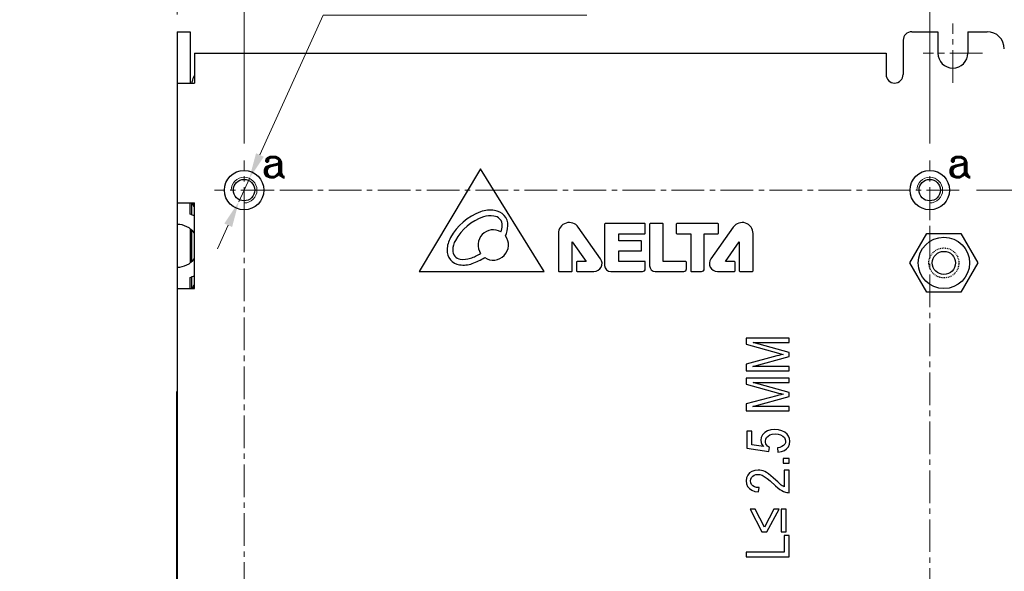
# Model space of a CAD drawing. Header units: inches. Extents: x 0 to 5108, y 0 to 2887.
# Tile 9 of 11: x 322 to 437, y 215 to 279. Entities that reach past the tile are written whole.
import ezdxf

# ---------------------------------------------------------------- set-up
doc = ezdxf.new("R2010")
doc.units = ezdxf.units.IN
doc.header["$MEASUREMENT"] = 0
doc.linetypes.add('CENTER2', pattern=[28.575, 19.05, -3.175, 3.175, -3.175])
doc.linetypes.add('HIDDEN', pattern=[0.2, 0.1, -0.1])
for name, color, linetype, lineweight in [('Center', 1, 'CENTER2', 9), ('Dimension', 2, 'Continuous', 9), ('Line', 3, 'Continuous', 25)]:
    doc.layers.add(name, color=color, linetype=linetype, lineweight=lineweight)
doc.styles.add('ROMANC', font='romanc')
doc.styles.add('ROMANS', font='romans')
doc.dimstyles.new('yutana', dxfattribs={"dimscale": 2, "dimtxt": 2, "dimasz": 1.5, "dimexe": 1, "dimexo": 1, "dimgap": 1, "dimtad": 1, "dimdec": 1, "dimzin": 0, "dimdsep": 46, "dimtxsty": 'ROMANS', "dimcen": 0, "dimadec": 0, "dimazin": 0, "dimtp": 0.01, "dimtm": 0.01, "dimtfac": 1, "dimtdec": 1, "dimtmove": 0, "dimatfit": 3, "dimfxl": 1, "dimtolj": 1, "dimtzin": 0, "dimlwd": 0, "dimlwe": 0, "dimarcsym": 0})

# ---------------------------------------------------------------- blocks, each defined once
blk = doc.blocks.new('*D3')
at = {"layer": 'Defpoints', "color": 0}
for p in [(431.3, 259.11), (449.05, 259.11), (431.3, 139.11)]:
    blk.add_point(p, dxfattribs=at)
at = {"layer": 'Dimension', "color": 0, "lineweight": 0}
for p, q in [((433.3, 259.11), (451.05, 259.11)), ((449.05, 142.11), (449.05, 256.11)), ((433.3, 139.11), (451.05, 139.11))]:
    blk.add_line(p, q, dxfattribs=at)
at = {"layer": 'Dimension', "color": 0}
for points in [[(448.55, 256.11), (449.55, 256.11), (449.05, 259.11)], [(448.55, 142.11), (449.55, 142.11), (449.05, 139.11)]]:
    blk.add_solid(points, dxfattribs=at)
at = {"layer": 'Dimension', "color": 0, "insert": (445.05, 199.11), "char_height": 4, "attachment_point": 5, "rotation": 90, "style": 'ROMANS'}
blk.add_mtext('\\A1;120.0', dxfattribs=at)
blk = doc.blocks.new('*D4')
at = {"layer": 'Defpoints', "color": 0}
for p in [(427.85, 289.61), (347.85, 262.56), (427.85, 262.56)]:
    blk.add_point(p, dxfattribs=at)
at = {"layer": 'Dimension', "color": 0, "lineweight": 0}
for p, q in [((347.85, 264.56), (347.85, 291.61)), ((427.85, 264.56), (427.85, 291.61)), ((350.85, 289.61), (424.85, 289.61))]:
    blk.add_line(p, q, dxfattribs=at)
at = {"layer": 'Dimension', "color": 0}
for points in [[(350.85, 290.11), (350.85, 289.11), (347.85, 289.61)], [(424.85, 290.11), (424.85, 289.11), (427.85, 289.61)]]:
    blk.add_solid(points, dxfattribs=at)
at = {"layer": 'Dimension', "color": 0, "insert": (389.49, 293.61), "char_height": 4, "attachment_point": 5, "style": 'ROMANS'}
blk.add_mtext('\\A1;80.0', dxfattribs=at)
blk = doc.blocks.new('*D5')
at = {"layer": 'Defpoints', "color": 0}
for p in [(348.46, 260.47), (347.23, 257.74)]:
    blk.add_point(p, dxfattribs=at)
at = {"layer": 'Dimension', "color": 0, "lineweight": 0}
for p, q in [((357.06, 279.54), (349.7, 263.21)), ((387.82, 279.54), (357.06, 279.54)), ((347.23, 257.74), (348.46, 260.47)), ((346, 255), (344.76, 252.27))]:
    blk.add_line(p, q, dxfattribs=at)
at = {"layer": 'Dimension', "color": 0}
for points in [[(349.24, 263.41), (350.15, 263), (348.46, 260.47)], [(345.54, 255.21), (346.45, 254.8), (347.23, 257.74)]]:
    blk.add_solid(points, dxfattribs=at)
at = {"layer": 'Dimension', "color": 0, "insert": (373.44, 283.54), "char_height": 4, "attachment_point": 5, "style": 'ROMANS'}
blk.add_mtext('\\A1;4-M3x0.5', dxfattribs=at)
blk = doc.blocks.new('*D25')
at = {"layer": 'Defpoints', "color": 0}
for p in [(347.85, 289.61), (340.05, 277.61), (347.85, 262.56)]:
    blk.add_point(p, dxfattribs=at)
at = {"layer": 'Dimension', "color": 0, "lineweight": 0}
for p, q in [((340.05, 279.61), (340.05, 291.61)), ((347.85, 264.56), (347.85, 291.61)), ((337.05, 289.61), (321.67, 289.61)), ((347.85, 289.61), (340.05, 289.61)), ((350.85, 289.61), (353.85, 289.61))]:
    blk.add_line(p, q, dxfattribs=at)
at = {"layer": 'Dimension', "color": 0}
for points in [[(337.05, 290.11), (337.05, 289.11), (340.05, 289.61)], [(350.85, 290.11), (350.85, 289.11), (347.85, 289.61)]]:
    blk.add_solid(points, dxfattribs=at)
at = {"layer": 'Dimension', "color": 0, "insert": (327.86, 293.61), "char_height": 4, "attachment_point": 5, "style": 'ROMANS'}
blk.add_mtext('\\A1;7.8', dxfattribs=at)

msp = doc.modelspace()

# ---------------------------------------------------------------- linework, layer by layer
at = {"layer": 'Center', "color": 7, "ltscale": 0.2}
for p, q in [((430.546, 271.655), (430.546, 278.555)), ((433.996, 275.105), (427.096, 275.105)), ((347.846, 255.655), (347.846, 262.555)), ((427.846, 255.655), (427.846, 262.555)), ((351.296, 259.105), (344.396, 259.105)), ((424.396, 259.105), (351.296, 259.105)), ((431.296, 259.105), (424.396, 259.105)), ((347.846, 255.655), (347.846, 142.555)), ((427.846, 142.555), (427.846, 255.655))]:
    msp.add_line(p, q, dxfattribs=at)
at = {"layer": 'Dimension', "color": 7, "linetype": 'Continuous'}
for centre in [(347.846, 259.105), (427.846, 259.105)]:
    msp.add_arc(centre, 1.5, 270, 180, dxfattribs=at)
at = {"layer": 'Line', "color": 7, "linetype": 'Continuous'}
for p, q in [((340.046, 277.605), (341.546, 277.605)), ((340.046, 277.605), (340.046, 99.605)), ((341.546, 277.605), (341.546, 271.605)), ((425.746, 277.605), (428.796, 277.605)), ((428.796, 277.605), (428.796, 275.105)), ((432.296, 277.605), (434.546, 277.605)), ((432.296, 277.605), (432.296, 275.105)), ((424.746, 276.605), (424.746, 272.605)), ((342.046, 275.105), (422.746, 275.105)), ((342.046, 275.105), (342.046, 271.605)), ((422.746, 275.105), (422.746, 272.605)), ((340.046, 271.605), (342.046, 271.605)), ((341.796, 271.605), (341.796, 271.805)), ((375.446, 261.605), (368.278, 249.605)), ((382.843, 249.605), (375.446, 261.605)), ((340.046, 257.605), (342.046, 257.605)), ((341.546, 256.314), (341.546, 257.605)), ((341.746, 256.206), (341.746, 257.605)), ((342.046, 247.605), (342.046, 257.605)), ((389.911, 255.144), (389.911, 250.32)), ((394.586, 255.209), (389.976, 255.209)), ((394.651, 254.087), (394.651, 255.144)), ((395.159, 255.14), (395.159, 250.275)), ((396.687, 255.205), (395.224, 255.205)), ((396.752, 250.768), (396.752, 255.14)), ((398.273, 255.131), (398.273, 254.087)), ((403.135, 255.196), (398.338, 255.196)), ((403.2, 254.087), (403.2, 255.131)), ((341.546, 254.586), (341.546, 250.625)), ((341.746, 250.782), (341.746, 254.429)), ((384.519, 254.046), (384.519, 249.67)), ((389.446, 251.101), (386.84, 254.784)), ((391.562, 254.022), (394.586, 254.022)), ((391.562, 253.17), (391.562, 254.022)), ((398.338, 254.022), (399.956, 254.022)), ((399.956, 254.022), (399.956, 249.67)), ((401.536, 254.022), (403.135, 254.022)), ((401.536, 249.93), (401.536, 254.022)), ((404.919, 254.784), (402.314, 251.101)), ((407.24, 249.67), (407.24, 254.046)), ((425.533, 250.605), (427.514, 254.037)), ((427.514, 254.037), (431.476, 254.037)), ((431.476, 254.037), (433.457, 250.605)), ((386.14, 253.07), (387.741, 250.768)), ((386.14, 249.67), (386.14, 253.07)), ((394.168, 253.17), (391.562, 253.17)), ((394.233, 252.069), (394.233, 253.105)), ((404.019, 250.768), (405.619, 253.07)), ((405.619, 253.07), (405.619, 249.67)), ((391.562, 252.004), (394.168, 252.004)), ((391.562, 250.781), (391.562, 252.004)), ((386.631, 250.703), (386.631, 249.67)), ((387.741, 250.768), (386.696, 250.768)), ((394.586, 250.781), (391.562, 250.781)), ((394.651, 249.93), (394.651, 250.716)), ((399.399, 250.768), (396.752, 250.768)), ((399.464, 249.93), (399.464, 250.703)), ((405.063, 250.768), (404.019, 250.768)), ((405.128, 249.67), (405.128, 250.703)), ((427.514, 247.174), (425.533, 250.605)), ((433.457, 250.605), (431.476, 247.174)), ((368.278, 249.605), (382.843, 249.605)), ((384.584, 249.605), (386.075, 249.605)), ((386.696, 249.605), (388.672, 249.605)), ((390.626, 249.605), (394.327, 249.605)), ((395.829, 249.605), (399.14, 249.605)), ((400.021, 249.605), (401.212, 249.605)), ((403.087, 249.605), (405.063, 249.605)), ((405.684, 249.605), (407.175, 249.605)), ((341.546, 247.605), (341.546, 248.897)), ((341.746, 247.605), (341.746, 249.005)), ((340.046, 247.605), (342.046, 247.605)), ((431.476, 247.174), (427.514, 247.174)), ((411.446, 241.812), (406.446, 241.812)), ((406.446, 241.812), (406.446, 241.1)), ((411.446, 240.14), (407.261, 241.302)), ((407.261, 241.302), (411.446, 241.302)), ((411.446, 241.302), (411.446, 241.812)), ((406.446, 241.1), (410.198, 240.068)), ((411.446, 239.662), (411.446, 240.14)), ((409.986, 239.739), (406.446, 238.792)), ((407.19, 238.505), (411.446, 239.662)), ((406.446, 238.792), (406.446, 237.995)), ((406.446, 237.995), (411.446, 237.995)), ((411.446, 238.505), (407.19, 238.505)), ((411.446, 237.995), (411.446, 238.505)), ((411.446, 237.158), (406.446, 237.158)), ((406.446, 237.158), (406.446, 236.445)), ((411.446, 236.647), (411.446, 237.158)), ((339.996, 235.605), (340.046, 235.605)), ((339.996, 185.605), (339.996, 235.605)), ((406.446, 236.445), (410.198, 235.413)), ((407.261, 236.647), (411.446, 236.647)), ((411.446, 235.485), (407.261, 236.647)), ((409.986, 235.084), (406.446, 234.137)), ((407.19, 233.851), (411.446, 235.008)), ((411.446, 235.008), (411.446, 235.485)), ((406.446, 234.137), (406.446, 233.34)), ((406.446, 233.34), (411.446, 233.34)), ((411.446, 233.851), (407.19, 233.851)), ((411.446, 233.34), (411.446, 233.851)), ((407.101, 230.961), (406.514, 230.961)), ((406.514, 230.961), (406.514, 228.972)), ((407.101, 229.365), (407.101, 230.961)), ((406.514, 228.972), (409.083, 228.585)), ((408.445, 229.149), (407.101, 229.365)), ((409.083, 228.585), (409.158, 229.046)), ((410.082, 229.013), (410.137, 228.497)), ((411.446, 227.78), (410.747, 227.78)), ((410.747, 227.78), (410.747, 227.22)), ((411.446, 227.22), (411.446, 227.78)), ((410.747, 227.22), (411.446, 227.22)), ((411.446, 226.418), (410.856, 226.418)), ((410.856, 226.418), (410.856, 224.456)), ((411.446, 223.774), (411.446, 226.418)), ((407.872, 223.867), (407.937, 224.372)), ((407.49, 221.845), (406.876, 221.845)), ((406.876, 221.845), (408.274, 219.196)), ((408.564, 219.744), (407.49, 221.845)), ((409.652, 221.845), (408.564, 219.744)), ((408.847, 219.196), (410.263, 221.845)), ((410.263, 221.845), (409.652, 221.845)), ((411.085, 221.84), (410.515, 221.84)), ((410.515, 221.84), (410.515, 219.199)), ((411.085, 219.199), (411.085, 221.84)), ((408.274, 219.196), (408.847, 219.196)), ((410.515, 219.199), (411.085, 219.199)), ((411.446, 218.787), (410.856, 218.787)), ((410.856, 218.787), (410.856, 216.817)), ((411.446, 216.287), (411.446, 218.787)), ((410.856, 216.817), (406.446, 216.817)), ((406.446, 216.817), (406.446, 216.287)), ((406.446, 216.287), (411.446, 216.287))]:
    msp.add_line(p, q, dxfattribs=at)
for points in [[(410.727, 239.93), (410.48, 239.868), (410.235, 239.805), (409.986, 239.739)], [(410.198, 240.068), (410.463, 239.997), (410.727, 239.93)], [(410.727, 235.275), (410.48, 235.213), (410.235, 235.15), (409.986, 235.084)], [(410.198, 235.413), (410.463, 235.342), (410.727, 235.275)], [(409.751, 231.149), (409.291, 231.106), (408.901, 230.982), (408.586, 230.789)], [(410.925, 230.834), (410.587, 231.004), (410.199, 231.112), (409.751, 231.149)], [(408.586, 230.789), (408.325, 230.519), (408.179, 230.227), (408.131, 229.905)], [(408.131, 229.905), (408.164, 229.652), (408.267, 229.4), (408.445, 229.149)], [(408.673, 229.774), (408.709, 230.017), (408.809, 230.216), (408.978, 230.39)], [(408.809, 229.346), (408.733, 229.481), (408.688, 229.623), (408.673, 229.774)], [(408.978, 230.39), (409.202, 230.521), (409.48, 230.602), (409.806, 230.628)], [(409.806, 230.628), (410.152, 230.601), (410.451, 230.517), (410.693, 230.383)], [(410.693, 230.383), (410.883, 230.203), (410.991, 230.002), (411.027, 229.782)], [(411.027, 229.782), (411, 229.593), (410.923, 229.428), (410.791, 229.278)], [(411.531, 229.782), (411.491, 230.107), (411.378, 230.381), (411.193, 230.621), (410.925, 230.834)], [(411.15, 228.89), (411.364, 229.144), (411.488, 229.435), (411.531, 229.782)], [(409.158, 229.046), (409.023, 229.127), (408.908, 229.226), (408.809, 229.346)], [(410.791, 229.278), (410.602, 229.153), (410.363, 229.066), (410.082, 229.013)], [(410.137, 228.497), (410.542, 228.566), (410.881, 228.7), (411.15, 228.89)], [(407.814, 226.413), (407.426, 226.372), (407.1, 226.258), (406.825, 226.077)], [(408.404, 226.315), (408.21, 226.369), (408.014, 226.402), (407.814, 226.413)], [(406.825, 226.077), (406.603, 225.826), (406.472, 225.528), (406.426, 225.166)], [(406.934, 225.155), (406.963, 225.368), (407.047, 225.545), (407.186, 225.698)], [(407.186, 225.698), (407.365, 225.814), (407.567, 225.884), (407.8, 225.908)], [(407.8, 225.908), (408.035, 225.883), (408.284, 225.807), (408.54, 225.679)], [(409.015, 225.988), (408.809, 226.123), (408.605, 226.233), (408.404, 226.315)], [(408.54, 225.679), (408.886, 225.436), (409.233, 225.141)], [(409.894, 225.231), (409.594, 225.509), (409.305, 225.761), (409.015, 225.988)], [(410.524, 224.663), (410.323, 224.834), (410.114, 225.025), (409.894, 225.231)], [(406.426, 225.166), (406.471, 224.798), (406.596, 224.499), (406.797, 224.257)], [(406.797, 224.257), (407.078, 224.064), (407.439, 223.932), (407.872, 223.867)], [(407.2, 224.587), (407.049, 224.749), (406.963, 224.934), (406.934, 225.155)], [(407.937, 224.372), (407.647, 224.396), (407.398, 224.469), (407.2, 224.587)], [(409.233, 225.141), (409.852, 224.557), (410.103, 224.341), (410.355, 224.154)], [(410.355, 224.154), (410.579, 224.017), (410.801, 223.909), (411.019, 223.829)], [(410.856, 224.456), (410.741, 224.519), (410.63, 224.588), (410.524, 224.663)], [(411.019, 223.829), (411.16, 223.795), (411.302, 223.777), (411.446, 223.774)]]:
    msp.add_lwpolyline(points, dxfattribs=at)
for centre, radius in [((347.846, 259.105), 2.3), ((427.846, 259.105), 2.3), ((429.496, 250.605), 3), ((429.496, 250.605), 1.353)]:
    msp.add_circle(centre, radius, dxfattribs=at)
at = {"layer": 'Line', "color": 7}
for centre in [(347.846, 259.105), (427.846, 259.105)]:
    msp.add_circle(centre, 1.25, dxfattribs=at)
at = {"layer": 'Line', "color": 7, "linetype": 'HIDDEN'}
msp.add_circle((429.496, 250.605), 1.752, dxfattribs=at)
at = {"layer": 'Line', "color": 7, "linetype": 'Continuous'}
for centre, radius, start, end in [((425.746, 276.605), 1, 90, 180), ((434.546, 275.605), 2, 0, 90), ((430.546, 275.105), 1.75, 180, 0), ((342.796, 271.805), 1, 139.22542, 180), ((423.746, 272.605), 1, 180, 0), ((342.796, 257.805), 1, 191.74053, 220.77458), ((340.046, 252.605), 4, 59.80769, 67.97569), ((377.735, 250.33), 6.645, 110.14301, 150.94167), ((376.544, 253.577), 3.187, 80.66967, 110.14301), ((376.935, 255.03), 1.697, 357.15953, 85.75391), ((340.046, 252.605), 2.5, 36.58505, 90), ((377.735, 250.33), 5.986, 109.12544, 150.94167), ((376.544, 253.577), 2.529, 80.28787, 107.73414), ((376.935, 255.03), 1.041, 357.15953, 88.03982), ((385.797, 254.046), 1.278, 35.27312, 180), ((389.976, 255.144), 0.065, 90, 180), ((394.586, 255.144), 0.065, 0, 90), ((395.224, 255.14), 0.065, 90, 180), ((396.687, 255.14), 0.065, 0, 90), ((398.338, 255.131), 0.065, 90, 180), ((403.135, 255.131), 0.065, 0, 90), ((405.963, 254.046), 1.278, 0, 144.72688), ((376.92, 252.703), 1.771, 59.42205, 213.68534), ((375.446, 255.104), 2.531, 339.74931, 357.15953), ((375.446, 255.104), 3.187, 335.1408, 357.15953), ((394.586, 254.087), 0.065, 270, 0), ((398.338, 254.087), 0.065, 180, 270), ((403.135, 254.087), 0.065, 270, 0), ((374.712, 252.01), 3.187, 150.94167, 177.7165), ((374.712, 252.01), 2.528, 150.94167, 177.7165), ((376.92, 252.703), 1.771, 235.64498, 36.80676), ((394.168, 253.105), 0.065, 0, 90), ((373.222, 252.069), 1.697, 177.7165, 262.06067), ((373.222, 252.069), 1.038, 177.7165, 261.77461), ((372.304, 256.816), 5.986, 288.96721, 301.65818), ((394.168, 252.069), 0.065, 270, 0), ((340.046, 252.605), 2.5, 270, 323.41495), ((373.428, 253.545), 3.187, 262.06067, 288.96721), ((373.428, 253.545), 2.528, 261.94326, 288.96721), ((372.304, 256.816), 6.645, 288.96721, 302.96753), ((386.696, 250.703), 0.065, 90, 180), ((388.672, 250.553), 0.948, 270, 35.27312), ((394.586, 250.716), 0.065, 0, 90), ((399.399, 250.703), 0.065, 0, 90), ((403.087, 250.553), 0.948, 144.72688, 270), ((405.063, 250.703), 0.065, 0, 90), ((384.584, 249.67), 0.065, 180, 270), ((386.075, 249.67), 0.065, 270, 0), ((386.696, 249.67), 0.065, 180, 270), ((390.626, 250.32), 0.715, 180, 270), ((394.327, 249.93), 0.324, 270, 0), ((395.829, 250.275), 0.669, 180, 270), ((399.14, 249.93), 0.324, 270, 0), ((400.021, 249.67), 0.065, 180, 270), ((401.212, 249.93), 0.324, 270, 0), ((405.063, 249.67), 0.065, 270, 0), ((405.684, 249.67), 0.065, 180, 270), ((407.175, 249.67), 0.065, 270, 0), ((340.046, 252.605), 4, 292.02431, 300.19231), ((342.796, 247.405), 1, 139.22542, 168.25947)]:
    msp.add_arc(centre, radius, start, end, dxfattribs=at)

# ---------------------------------------------------------------- texts
at = {"layer": 'Dimension', "color": 7, "style": 'ROMANC'}
for p in [(349.865, 260.629), (429.865, 260.629)]:
    msp.add_text('a', height=3.5, dxfattribs=at).set_placement(p)

# ---------------------------------------------------------------- dimensions: what is measured, and where the dimension line sits
at = {"layer": 'Dimension', "color": 7}
for base, p1, p2, picture, middle in [((347.846, 289.605), (340.046, 277.605), (347.846, 262.555), '*D25', (327.856, 289.605)), ((427.846, 289.605), (347.846, 262.555), (427.846, 262.555), '*D4', (389.491, 289.605))]:
    dim = msp.add_linear_dim(base=base, p1=p1, p2=p2, dimstyle='yutana', dxfattribs=at)
    dim.commit()
    dim.dimension.update_dxf_attribs({"geometry": picture, "text_midpoint": middle, "dimtype": 160})
dim = msp.add_diameter_dim_2p(p1=(347.23, 257.738), p2=(348.463, 260.473), text='4-M3x0.5', dimstyle='yutana', override={"dimtoh": 1}, dxfattribs=at)
dim.commit()
dim.dimension.update_dxf_attribs({"geometry": '*D5', "text_midpoint": (373.44, 279.543), "dimtype": 163})
dim = msp.add_linear_dim(base=(449.046, 259.105), p1=(431.296, 139.105), p2=(431.296, 259.105), angle=90, dimstyle='yutana', override={"dimscale": 2, "dimasz": 1.5}, dxfattribs=at)
dim.commit()
dim.dimension.update_dxf_attribs({"geometry": '*D3', "text_midpoint": (445.046, 199.105)})

doc.saveas('drawing.dxf')
